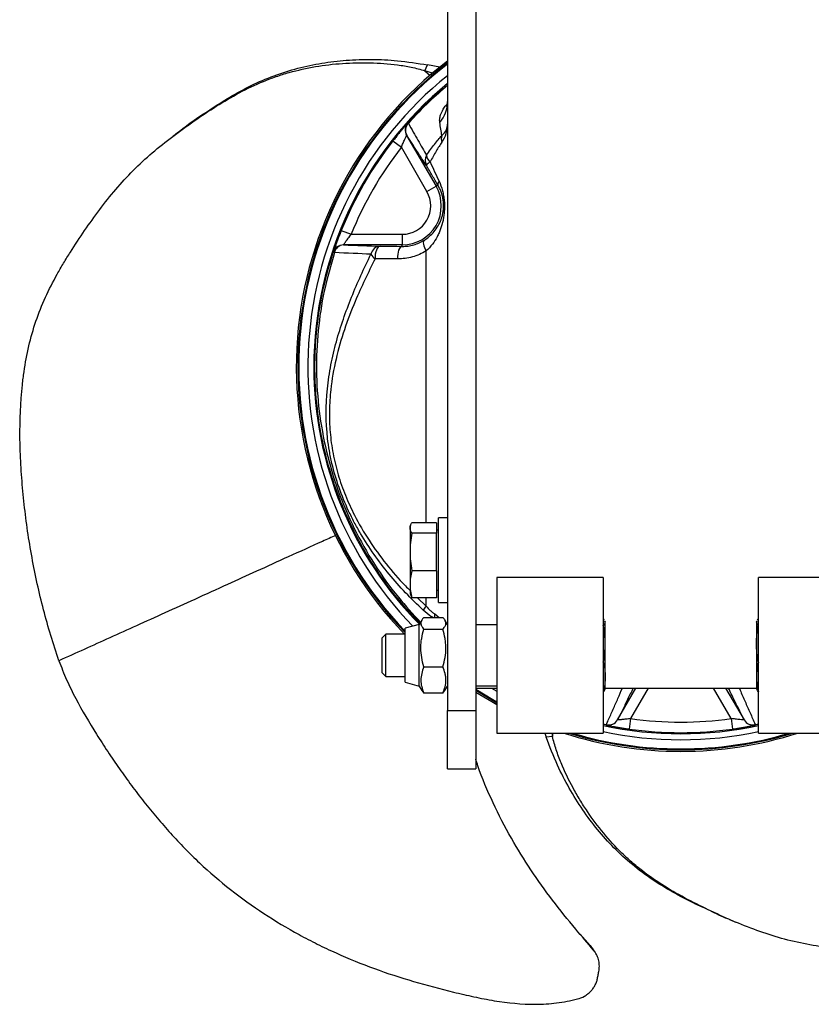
# Model space of a CAD drawing. Header units: millimetres. Extents: x 1250 to 1630, y 1234 to 1795.
# Tile 1 of 3: x 1250 to 1474, y 1234 to 1512. Entities that reach past the tile are written whole.
import ezdxf

# ---------------------------------------------------------------- set-up
doc = ezdxf.new("R2010")
doc.units = ezdxf.units.MM

msp = doc.modelspace()

# ---------------------------------------------------------------- linework, layer by layer
at = {"color": 7, "linetype": 'Continuous', "lineweight": 25}
for p, q in [((1371.1, 1597.68), (1371.1, 1317.01)), ((1379.1, 1597.68), (1379.1, 1317.01)), ((1364.7, 1497.95), (1365.47, 1499.6)), ((1368.89, 1498.96), (1365.47, 1499.6)), ((1366.84, 1497.24), (1364.7, 1497.95)), ((1359.55, 1479.68), (1359.54, 1479.67)), ((1359.54, 1479.67), (1367.87, 1465.26)), ((1355.68, 1478.13), (1358.04, 1476.28)), ((1365.27, 1463.76), (1358.04, 1476.28)), ((1365.27, 1463.76), (1367.87, 1465.26)), ((1368.4, 1465.57), (1367.87, 1465.26)), ((1341.06, 1452.8), (1343.84, 1451.68)), ((1343.84, 1451.68), (1358.3, 1451.68)), ((1358.3, 1451.68), (1358.3, 1448.68)), ((1341.65, 1448.68), (1341.65, 1448.67)), ((1358.3, 1448.68), (1341.65, 1448.68)), ((1358.3, 1448.27), (1358.3, 1448.68)), ((1368, 1370.13), (1361.04, 1370.13)), ((1368, 1370.13), (1368, 1367.18)), ((1371.1, 1371.51), (1368.6, 1371.51)), ((1368.6, 1356.15), (1368.6, 1371.51)), ((1360.65, 1369.41), (1360.5, 1369.01)), ((1360.5, 1369.01), (1360.5, 1368.66)), ((1360.5, 1368.66), (1360.5, 1361.87)), ((1368.6, 1367.82), (1368, 1368.17)), ((1368, 1367.18), (1361.04, 1367.18)), ((1368, 1356.55), (1368, 1367.18)), ((1360.5, 1361.87), (1360.5, 1352.72)), ((1368, 1356.55), (1361.04, 1356.55)), ((1368, 1356.55), (1368, 1348.88)), ((1368.6, 1347.51), (1368.6, 1356.15)), ((1415.1, 1354.62), (1385.1, 1354.62)), ((1385.1, 1354.62), (1385.1, 1310.62)), ((1415.1, 1354.62), (1415.1, 1310.62)), ((1489.1, 1354.62), (1459.1, 1354.62)), ((1459.1, 1328.8), (1459.1, 1354.62)), ((1360.5, 1352.72), (1360.5, 1350.01)), ((1368, 1350.84), (1368.6, 1351.19)), ((1360.5, 1350.01), (1360.65, 1349.6)), ((1360.76, 1349.64), (1361.04, 1348.88)), ((1368, 1348.88), (1361.04, 1348.88)), ((1368.6, 1347.51), (1371.1, 1347.51)), ((1363.84, 1342.59), (1363.1, 1341.32)), ((1364.41, 1343.33), (1369.79, 1343.33)), ((1371.1, 1341.32), (1370.38, 1342.58)), ((1415.1, 1342.93), (1415.17, 1342.93)), ((1415.55, 1342.27), (1415.7, 1341.98)), ((1415.7, 1342.12), (1415.64, 1342.3)), ((1458.57, 1342.29), (1458.5, 1342.12)), ((1458.5, 1341.98), (1458.63, 1342.27)), ((1459.1, 1342.93), (1459.04, 1342.93)), ((1363.1, 1341.32), (1359.1, 1340.25)), ((1359.1, 1334.27), (1359.1, 1340.25)), ((1363.1, 1334.51), (1363.1, 1341.32)), ((1364.41, 1340.04), (1369.79, 1340.04)), ((1385.1, 1341.22), (1379.1, 1341.22)), ((1415.1, 1341.02), (1415.17, 1341.02)), ((1415.7, 1341.98), (1415.7, 1342.12)), ((1415.7, 1335.87), (1415.7, 1341.98)), ((1458.5, 1342.12), (1458.5, 1341.98)), ((1458.5, 1341.98), (1458.5, 1335.87)), ((1459.1, 1341.02), (1459.04, 1341.02)), ((1353.68, 1338.62), (1352.6, 1337.55)), ((1352.6, 1331.77), (1352.6, 1337.55)), ((1359.1, 1338.62), (1353.68, 1338.62)), ((1353.68, 1331.58), (1353.68, 1338.62)), ((1359.1, 1324.99), (1359.1, 1334.27)), ((1363.1, 1323.92), (1363.1, 1334.51)), ((1415.7, 1326.51), (1415.7, 1335.87)), ((1458.5, 1335.87), (1458.5, 1326.51)), ((1352.6, 1327.69), (1352.6, 1331.77)), ((1353.68, 1326.62), (1353.68, 1331.58)), ((1364.41, 1329.33), (1369.79, 1329.33)), ((1415.1, 1330.72), (1415.17, 1330.72)), ((1459.1, 1330.72), (1459.04, 1330.72)), ((1459.1, 1310.62), (1459.1, 1328.8)), ((1352.6, 1327.69), (1353.68, 1326.62)), ((1353.68, 1326.62), (1359.1, 1326.62)), ((1415.7, 1323.12), (1415.7, 1326.51)), ((1458.5, 1326.51), (1458.5, 1323.12)), ((1359.1, 1324.99), (1363.1, 1323.92)), ((1363.1, 1323.92), (1363.83, 1322.66)), ((1370.37, 1322.65), (1371.1, 1323.92)), ((1379.1, 1324.02), (1385.1, 1324.02)), ((1379.1, 1323.36), (1385.1, 1323.36)), ((1383.5, 1323.36), (1385.1, 1322.44)), ((1415.64, 1322.95), (1415.7, 1323.12)), ((1415.7, 1323.36), (1458.5, 1323.36)), ((1419.21, 1314.34), (1424.42, 1323.36)), ((1449.79, 1323.36), (1455, 1314.34)), ((1458.5, 1323.12), (1458.57, 1322.94)), ((1363.83, 1322.66), (1364.41, 1321.91)), ((1369.79, 1321.91), (1364.41, 1321.91)), ((1369.79, 1321.91), (1370.35, 1322.66)), ((1415.1, 1322.31), (1415.17, 1322.31)), ((1459.1, 1322.31), (1459.04, 1322.31)), ((1371.1, 1317.01), (1379.1, 1317.01)), ((1371.1, 1300.48), (1371.1, 1317.01)), ((1379.1, 1317.01), (1379.1, 1300.48)), ((1419.2, 1314.35), (1419.21, 1314.34)), ((1422.9, 1314.74), (1422.48, 1311.77)), ((1451.3, 1314.74), (1451.73, 1311.77)), ((1455, 1314.34), (1455.01, 1314.35)), ((1415.99, 1312.91), (1415.1, 1313.13)), ((1415.99, 1312.91), (1416, 1312.91)), ((1458.21, 1312.91), (1458.22, 1312.91)), ((1459.1, 1313.13), (1458.22, 1312.91)), ((1385.1, 1310.62), (1415.1, 1310.62)), ((1398.6, 1310.62), (1398.99, 1309.51)), ((1400.8, 1309.67), (1398.99, 1309.51)), ((1400.61, 1310.62), (1400.8, 1309.67)), ((1459.1, 1310.62), (1489.1, 1310.62)), ((1371.1, 1300.48), (1379.1, 1300.48)), ((1411.48, 1250.54), (1408.63, 1253.72)), ((1411.48, 1250.54), (1412.01, 1249.73))]:
    msp.add_line(p, q, dxfattribs=at)
at = {"color": 1, "linetype": 'Continuous', "lineweight": 25}
for p, q in [((1364.7, 1497.95), (1366.21, 1496.64)), ((1362.63, 1348.88), (1365.03, 1346.53)), ((1365.03, 1346.53), (1365.03, 1348.88)), ((1367.5, 1344.34), (1368.78, 1343.33)), ((1427.88, 1323.36), (1422.9, 1314.74)), ((1451.3, 1314.74), (1446.33, 1323.36)), ((1415.1, 1313.23), (1416, 1313)), ((1458.2, 1313), (1459.1, 1313.23)), ((1400.8, 1309.67), (1400.99, 1310.62))]:
    msp.add_line(p, q, dxfattribs=at)
at = {"color": 7, "linetype": 'Continuous', "lineweight": 25, "flags": 128}
for points in [[(1352.06, 1448.33), (1351.75, 1448.25), (1351.46, 1448.03), (1351.19, 1447.68), (1350.97, 1447.23), (1350.79, 1446.69), (1350.68, 1446.08), (1350.63, 1445.44), (1350.64, 1444.79)], [(1358.3, 1448.27), (1358.01, 1448.19), (1357.74, 1447.97), (1357.49, 1447.63), (1357.28, 1447.17), (1357.12, 1446.62), (1357.01, 1446.02), (1356.97, 1445.37), (1356.98, 1444.72)], [(1364.58, 1450.06), (1364.41, 1449.88), (1364.3, 1449.61), (1364.26, 1449.28), (1364.29, 1448.88), (1364.39, 1448.44), (1364.55, 1447.96), (1364.77, 1447.47), (1365.03, 1446.98)], [(1379.1, 1323.03), (1383.96, 1320.12), (1385.1, 1319.48)], [(1379.1, 1322.73), (1383.83, 1319.9), (1385.1, 1319.19)], [(1379.1, 1322.21), (1383.62, 1319.52), (1385.1, 1318.69)]]:
    msp.add_lwpolyline(points, dxfattribs=at)
at = {"color": 7, "linetype": 'Continuous', "lineweight": 25}
for centre, radius, start, end in [((1437.1, 1414.23), 108.77, 127.3559, 224.0367), ((1437.1, 1414.23), 108.34, 127.533, 223.9467), ((1437.1, 1414.23), 108.08, 127.636, 223.8076), ((1437.1, 1414.23), 105.5, 128.7257, 224.0785), ((1437.1, 1414.23), 103.81, 129.4774, 180), ((1362, 1489.26), 9.11, 319.3967, 359.7931), ((1362.14, 1481.17), 3, 138.2385, 210.0092), ((1362.15, 1481.18), 3, 138.2321, 210.0092), ((1362.08, 1481.05), 2.88, 135.5766, 208.5336), ((1360.81, 1483.98), 1.21, 221.5334, 229.0538), ((1371.82, 1478.66), 2.5, 158.0907, 201.9093), ((1437.1, 1414.23), 103.5, 141.8772, 158.1228), ((1437.1, 1414.23), 100.5, 141.8772, 158.1228), ((1367.66, 1472.59), 2.9, 149.9101, 209.356), ((1367.87, 1474.33), 2.73, 185.84, 232.3865), ((1367.28, 1469.93), 2.48, 115.7518, 149.938), ((1358.3, 1459.73), 11.05, 270, 30), ((1369.5, 1465.86), 1.14, 133.5967, 194.8881), ((1358.3, 1459.73), 8.05, 270, 30), ((1341.65, 1445.68), 3, 89.9908, 161.7615), ((1341.65, 1445.67), 3, 89.9908, 161.7652), ((1341.81, 1445.95), 2.73, 93.3638, 168.3914), ((1352.2, 1445.53), 2.8, 92.7575, 169.537), ((1341.85, 1454.89), 8.82, 249.7438, 252.0435), ((1352.62, 1447.91), 3.69, 210.5059, 237.6708), ((1437.1, 1414.23), 103.81, 180, 224.5639), ((1370.36, 1342.1), 6.93, 140.3003, 152.0262), ((1416.6, 1315.84), 3, 258.2309, 330.0092), ((1416.68, 1315.85), 2.93, 256.5638, 329.0916), ((1437.1, 1414.23), 100.5, 261.8772, 278.1228), ((1457.52, 1315.85), 2.93, 210.9084, 283.4362), ((1457.61, 1315.84), 3, 209.9908, 281.7691), ((1437.1, 1414.23), 103.81, 257.7648, 282.2352), ((1416.9, 1312.8), 0.917, 167.5981, 173.464), ((1416.61, 1315.84), 3, 258.2385, 330.0092), ((1437.1, 1414.23), 103.5, 261.8772, 278.1228), ((1457.59, 1315.84), 3, 209.9908, 281.7615), ((1457.31, 1312.8), 0.917, 6.536, 12.4019), ((1437.1, 1414.23), 108.77, 252.2761, 287.7239), ((1437.1, 1414.23), 108.34, 253.0161, 286.9839), ((1437.1, 1414.23), 108.08, 253.4603, 286.5397), ((1437.1, 1414.23), 105.5, 257.9637, 282.0363)]:
    msp.add_arc(centre, radius, start, end, dxfattribs=at)
at = {"color": 1, "linetype": 'Continuous', "lineweight": 25}
msp.add_arc((1370.91, 1343.65), 3.48, 168.495, 185.2672, dxfattribs=at)
at = {"color": 7, "linetype": 'Continuous', "lineweight": 25}
for points, knots in [([(1294.85, 1480.48), (1294.96, 1480.58), (1297.78, 1482.91), (1302.73, 1486.2), (1309.52, 1490.57), (1315.57, 1493.86), (1321.97, 1496.62), (1328.67, 1498.73), (1335.51, 1500.17), (1342.52, 1501.01), (1349.68, 1501.24), (1357.38, 1500.89), (1362.63, 1500.06), (1365.47, 1499.6)], [0, 0, 0, 0, 0.006037, 0.148787, 0.239869, 0.330912, 0.424264, 0.517607, 0.60893, 0.700264, 0.794482, 0.888705, 1, 1, 1, 1]), ([(1261.19, 1331.09), (1259.55, 1335.82), (1258.1, 1340.64), (1255.56, 1350.38), (1254.47, 1355.31), (1253.1, 1362.76), (1252.69, 1365.26), (1251.96, 1370.27), (1251.64, 1372.78), (1251.08, 1377.8), (1250.85, 1380.31), (1250.48, 1385.33), (1250.33, 1387.84), (1250.07, 1395.36), (1250.12, 1400.36), (1250.58, 1406.6), (1250.7, 1407.84), (1250.97, 1410.33), (1251.13, 1411.58), (1251.67, 1415.28), (1252.12, 1417.71), (1253.24, 1422.48), (1253.9, 1424.83), (1255.45, 1429.42), (1256.35, 1431.67), (1258.36, 1436.07), (1259.47, 1438.23), (1261.25, 1441.43), (1261.87, 1442.49), (1263.12, 1444.58), (1263.77, 1445.61), (1265.72, 1448.69), (1267.07, 1450.72), (1269.82, 1454.73), (1271.24, 1456.72), (1275.63, 1462.55), (1278.76, 1466.29), (1285.64, 1473.2), (1289.4, 1476.37), (1294.37, 1480.12), (1295.37, 1480.86), (1297.39, 1482.32), (1298.41, 1483.04), (1301.49, 1485.17), (1303.57, 1486.56), (1307.8, 1489.23), (1309.96, 1490.51), (1314.4, 1492.88), (1316.68, 1493.97), (1319.63, 1495.18), (1320.22, 1495.42), (1321.42, 1495.87), (1322.03, 1496.08), (1323.85, 1496.71), (1325.07, 1497.09), (1328.76, 1498.12), (1331.24, 1498.67), (1336.28, 1499.53), (1338.83, 1499.83), (1342.69, 1500.1), (1343.99, 1500.16), (1346.59, 1500.22), (1347.9, 1500.22), (1351.81, 1500.13), (1354.4, 1499.94), (1358.28, 1499.42), (1359.57, 1499.21), (1362.14, 1498.67), (1363.42, 1498.35), (1364.7, 1497.95)], [0, 0, 0, 0, 0.0625, 0.0625, 0.125, 0.125, 0.15625, 0.15625, 0.1875, 0.1875, 0.21875, 0.21875, 0.25, 0.25, 0.3125, 0.3125, 0.328125, 0.328125, 0.34375, 0.34375, 0.375, 0.375, 0.40625, 0.40625, 0.4375, 0.4375, 0.46875, 0.46875, 0.484375, 0.484375, 0.5, 0.5, 0.53125, 0.53125, 0.5625, 0.5625, 0.625, 0.625, 0.6875, 0.6875, 0.703125, 0.703125, 0.71875, 0.71875, 0.75, 0.75, 0.78125, 0.78125, 0.8125, 0.8125, 0.820313, 0.820313, 0.828125, 0.828125, 0.84375, 0.84375, 0.875, 0.875, 0.90625, 0.90625, 0.921875, 0.921875, 0.9375, 0.9375, 0.96875, 0.96875, 0.984375, 0.984375, 1, 1, 1, 1]), ([(1359.91, 1483.18), (1361.81, 1485.23), (1365.33, 1489.02), (1369.28, 1492.36), (1371.1, 1493.9)], [0, 0, 0, 0, 0.539324, 1, 1, 1, 1]), ([(1371.05, 1489.09), (1371.05, 1488.88), (1371.04, 1488.41), (1370.93, 1487.98), (1370.91, 1487.89), (1370.88, 1487.84), (1370.91, 1487.9), (1370.91, 1487.9)], [0, 0, 0, 0, 0.225964, 0.500222, 0.753614, 0.996037, 1, 1, 1, 1]), ([(1359.9, 1483.17), (1359.9, 1483.17), (1359.89, 1483.16), (1359.86, 1483.12), (1359.83, 1483.09), (1359.73, 1482.98), (1359.64, 1482.87), (1359.46, 1482.67), (1359.4, 1482.6), (1359.25, 1482.43), (1359.17, 1482.34), (1358.93, 1482.06), (1358.74, 1481.85), (1358.44, 1481.49), (1358.33, 1481.37), (1358.12, 1481.12), (1358.01, 1480.98), (1357.67, 1480.58), (1357.43, 1480.3), (1356.94, 1479.7), (1356.69, 1479.39), (1356.19, 1478.77), (1355.94, 1478.45), (1355.68, 1478.13)], [0, 0, 0, 0, 0.0625, 0.0625, 0.125, 0.125, 0.25, 0.25, 0.3125, 0.3125, 0.375, 0.375, 0.5, 0.5, 0.5625, 0.5625, 0.625, 0.625, 0.75, 0.75, 0.875, 0.875, 1, 1, 1, 1]), ([(1360.02, 1483.07), (1360.98, 1481.4), (1361.89, 1479.79), (1363.6, 1476.76), (1364.41, 1475.34), (1365.15, 1474.05)], [0, 0, 0, 0, 0.5, 0.5, 1, 1, 1, 1]), ([(1369.51, 1479.59), (1370.06, 1480.1), (1370.45, 1480.62), (1370.84, 1481.43), (1370.94, 1481.7), (1371.04, 1482.11), (1371.06, 1482.25), (1371.09, 1482.46), (1371.09, 1482.53), (1371.1, 1482.67), (1371.1, 1482.74), (1371.1, 1482.8)], [0, 0, 0, 0, 0.5, 0.5, 0.75, 0.75, 0.875, 0.875, 0.9375, 0.9375, 1, 1, 1, 1]), ([(1369.51, 1477.73), (1370.06, 1478.53), (1370.45, 1479.36), (1370.84, 1480.63), (1370.94, 1481.06), (1371.04, 1481.72), (1371.06, 1481.93), (1371.09, 1482.26), (1371.09, 1482.37), (1371.1, 1482.59), (1371.1, 1482.7), (1371.1, 1482.8)], [0, 0, 0, 0, 0.5, 0.5, 0.75, 0.75, 0.875, 0.875, 0.9375, 0.9375, 1, 1, 1, 1]), ([(1294.85, 1480.5), (1294.59, 1480.3), (1294.07, 1479.9), (1293.55, 1479.51), (1293.29, 1479.31)], [0, 0, 0, 0, 0.499984, 1, 1, 1, 1]), ([(1358.04, 1476.28), (1358.2, 1476.69), (1358.36, 1477.09), (1358.69, 1477.86), (1358.86, 1478.23), (1359.08, 1478.72), (1359.15, 1478.86), (1359.28, 1479.13), (1359.34, 1479.25), (1359.43, 1479.45), (1359.47, 1479.53), (1359.53, 1479.64), (1359.54, 1479.67), (1359.54, 1479.67)], [0, 0, 0, 0, 0.25, 0.25, 0.5, 0.5, 0.625, 0.625, 0.75, 0.75, 0.875, 0.875, 1, 1, 1, 1]), ([(1365.13, 1471.17), (1364.33, 1472.37), (1363.45, 1473.7), (1361.58, 1476.55), (1360.59, 1478.08), (1359.55, 1479.68)], [0, 0, 0, 0, 0.5, 0.5, 1, 1, 1, 1]), ([(1365.15, 1474.05), (1365.9, 1475.14), (1366.66, 1476.19), (1367.77, 1477.59), (1368.13, 1478.03), (1368.83, 1478.86), (1369.18, 1479.24), (1369.51, 1479.59)], [0, 0, 0, 0, 0.5, 0.5, 0.75, 0.75, 1, 1, 1, 1]), ([(1369.51, 1477.73), (1369.25, 1477.36), (1368.98, 1476.95), (1368.44, 1476.1), (1368.16, 1475.65), (1367.32, 1474.24), (1366.75, 1473.22), (1366.2, 1472.16)], [0, 0, 0, 0, 0.25, 0.25, 0.5, 0.5, 1, 1, 1, 1]), ([(1368.4, 1465.57), (1367.87, 1466.46), (1367.34, 1467.38), (1366.24, 1469.25), (1365.69, 1470.2), (1365.13, 1471.17)], [0, 0, 0, 0, 0.5, 0.5, 1, 1, 1, 1]), ([(1366.2, 1472.16), (1366.62, 1471.23), (1367.04, 1470.3), (1367.88, 1468.47), (1368.3, 1467.57), (1368.71, 1466.68)], [0, 0, 0, 0, 0.5, 0.5, 1, 1, 1, 1]), ([(1364.58, 1450.06), (1365.23, 1450.47), (1365.8, 1450.92), (1366.82, 1451.87), (1367.26, 1452.37), (1368.04, 1453.4), (1368.38, 1453.93), (1368.97, 1455.06), (1369.22, 1455.64), (1369.53, 1456.58), (1369.62, 1456.9), (1369.78, 1457.58), (1369.85, 1457.94), (1369.95, 1458.7), (1369.98, 1459.1), (1370, 1459.96), (1369.99, 1460.41), (1369.92, 1461.09), (1369.89, 1461.31), (1369.82, 1461.75), (1369.78, 1461.96), (1369.64, 1462.59), (1369.53, 1463), (1369.27, 1463.78), (1369.12, 1464.15), (1368.78, 1464.87), (1368.6, 1465.22), (1368.4, 1465.57)], [0, 0, 0, 0, 0.125, 0.125, 0.25, 0.25, 0.375, 0.375, 0.5, 0.5, 0.5625, 0.5625, 0.625, 0.625, 0.6875, 0.6875, 0.75, 0.75, 0.78125, 0.78125, 0.8125, 0.8125, 0.875, 0.875, 0.9375, 0.9375, 1, 1, 1, 1]), ([(1368.71, 1466.68), (1369.11, 1465.83), (1369.43, 1464.94), (1369.8, 1463.55), (1369.9, 1463.08), (1370.07, 1462.12), (1370.14, 1461.63), (1370.22, 1460.64), (1370.25, 1460.15), (1370.25, 1459.42), (1370.25, 1459.18), (1370.23, 1458.71), (1370.22, 1458.47), (1370.17, 1457.78), (1370.12, 1457.33), (1370, 1456.45), (1369.92, 1456.03), (1369.66, 1454.78), (1369.43, 1453.99), (1369.01, 1452.83), (1368.86, 1452.44), (1368.53, 1451.7), (1368.35, 1451.33), (1367.78, 1450.25), (1367.34, 1449.55), (1366.3, 1448.2), (1365.72, 1447.57), (1365.03, 1446.98)], [0, 0, 0, 0, 0.125, 0.125, 0.1875, 0.1875, 0.25, 0.25, 0.3125, 0.3125, 0.34375, 0.34375, 0.375, 0.375, 0.4375, 0.4375, 0.5, 0.5, 0.625, 0.625, 0.6875, 0.6875, 0.75, 0.75, 0.875, 0.875, 1, 1, 1, 1]), ([(1341.06, 1452.8), (1340.9, 1452.42), (1340.76, 1452.04), (1340.46, 1451.29), (1340.32, 1450.91), (1340.05, 1450.2), (1339.92, 1449.85), (1339.74, 1449.35), (1339.68, 1449.18), (1339.57, 1448.87), (1339.52, 1448.72), (1339.42, 1448.43), (1339.37, 1448.29), (1339.28, 1448.02), (1339.23, 1447.89), (1339.11, 1447.54), (1339.04, 1447.33), (1338.93, 1446.99), (1338.88, 1446.86), (1338.82, 1446.68), (1338.8, 1446.63), (1338.8, 1446.62)], [0, 0, 0, 0, 0.125, 0.125, 0.25, 0.25, 0.375, 0.375, 0.4375, 0.4375, 0.5, 0.5, 0.5625, 0.5625, 0.625, 0.625, 0.75, 0.75, 0.875, 0.875, 1, 1, 1, 1]), ([(1341.65, 1448.68), (1341.65, 1448.68), (1341.67, 1448.71), (1341.74, 1448.81), (1341.79, 1448.89), (1341.97, 1449.16), (1342.15, 1449.41), (1342.45, 1449.85), (1342.56, 1450), (1342.8, 1450.32), (1342.92, 1450.49), (1343.17, 1450.82), (1343.3, 1450.99), (1343.57, 1451.34), (1343.7, 1451.51), (1343.84, 1451.68)], [0, 0, 0, 0, 0.125, 0.125, 0.25, 0.25, 0.5, 0.5, 0.625, 0.625, 0.75, 0.75, 0.875, 0.875, 1, 1, 1, 1]), ([(1358.3, 1448.27), (1358.85, 1448.26), (1359.4, 1448.3), (1360.5, 1448.44), (1361.04, 1448.56), (1362.62, 1449.01), (1363.63, 1449.46), (1364.58, 1450.06)], [0, 0, 0, 0, 0.25, 0.25, 0.5, 0.5, 1, 1, 1, 1]), ([(1363.31, 1341.67), (1361.13, 1344.01), (1356.99, 1348.44), (1351.67, 1355.62), (1347.04, 1362.98), (1343.03, 1370.79), (1339.69, 1378.91), (1337.07, 1387.2), (1335.15, 1395.68), (1333.95, 1404.38), (1333.49, 1413.07), (1333.75, 1421.6), (1334.7, 1430), (1336.31, 1438.38), (1337.97, 1443.87), (1338.8, 1446.61)], [0, 0, 0, 0, 0.084484, 0.160395, 0.236306, 0.314421, 0.392537, 0.468448, 0.544359, 0.622475, 0.700591, 0.774431, 0.848272, 0.924136, 1, 1, 1, 1]), ([(1364.25, 1345.35), (1360.79, 1348.58), (1357.56, 1351.98), (1353.1, 1357.39), (1351.68, 1359.25), (1348.97, 1363.08), (1347.69, 1365.05), (1345.88, 1368.11), (1345.3, 1369.15), (1344.18, 1371.26), (1343.64, 1372.34), (1342.11, 1375.59), (1341.2, 1377.8), (1339.62, 1382.29), (1338.95, 1384.58), (1338.27, 1387.49), (1338.15, 1388.07), (1337.91, 1389.25), (1337.8, 1389.84), (1337.49, 1391.61), (1337.32, 1392.79), (1336.65, 1398.67), (1336.66, 1403.32), (1337.35, 1410.26), (1337.69, 1412.52), (1338.55, 1416.97), (1339.07, 1419.16), (1340.85, 1425.62), (1342.31, 1429.81), (1345.64, 1438.04), (1347.48, 1442.06), (1349.44, 1446.03)], [0, 0, 0, 0, 0.125, 0.125, 0.1875, 0.1875, 0.25, 0.25, 0.28125, 0.28125, 0.3125, 0.3125, 0.375, 0.375, 0.4375, 0.4375, 0.453125, 0.453125, 0.46875, 0.46875, 0.5, 0.5, 0.625, 0.625, 0.6875, 0.6875, 0.75, 0.75, 0.875, 0.875, 1, 1, 1, 1]), ([(1365.03, 1446.98), (1363.82, 1446.22), (1362.53, 1445.66), (1360.5, 1445.09), (1359.81, 1444.95), (1358.4, 1444.76), (1357.7, 1444.72), (1356.98, 1444.72)], [0, 0, 0, 0, 0.5, 0.5, 0.75, 0.75, 1, 1, 1, 1]), ([(1360.5, 1368.66), (1360.5, 1368.9), (1360.55, 1369.15), (1360.74, 1369.64), (1360.87, 1369.88), (1361.04, 1370.13)], [0, 0, 0, 0, 0.5, 0.5, 1, 1, 1, 1]), ([(1361.04, 1367.18), (1360.87, 1367.43), (1360.74, 1367.67), (1360.55, 1368.16), (1360.5, 1368.41), (1360.5, 1368.66)], [0, 0, 0, 0, 0.5, 0.5, 1, 1, 1, 1]), ([(1361.04, 1367.18), (1360.87, 1366.29), (1360.74, 1365.41), (1360.55, 1363.64), (1360.5, 1362.75), (1360.5, 1361.87)], [0, 0, 0, 0, 0.5, 0.5, 1, 1, 1, 1]), ([(1360.5, 1361.87), (1360.5, 1360.98), (1360.55, 1360.1), (1360.74, 1358.32), (1360.87, 1357.44), (1361.04, 1356.55)], [0, 0, 0, 0, 0.5, 0.5, 1, 1, 1, 1]), ([(1361.04, 1356.55), (1360.87, 1355.92), (1360.74, 1355.28), (1360.55, 1354), (1360.5, 1353.36), (1360.5, 1352.72)], [0, 0, 0, 0, 0.5, 0.5, 1, 1, 1, 1]), ([(1360.5, 1352.72), (1360.5, 1352.08), (1360.55, 1351.44), (1360.74, 1350.16), (1360.87, 1349.52), (1361.04, 1348.88)], [0, 0, 0, 0, 0.5, 0.5, 1, 1, 1, 1]), ([(1365.03, 1346.53), (1365.41, 1346.08), (1365.8, 1345.67), (1366.42, 1345.11), (1366.64, 1344.93), (1367.07, 1344.61), (1367.28, 1344.47), (1367.5, 1344.34)], [0, 0, 0, 0, 0.5, 0.5, 0.75, 0.75, 1, 1, 1, 1]), ([(1364.41, 1343.33), (1364.16, 1343.06), (1363.94, 1342.79), (1363.65, 1342.24), (1363.57, 1341.97), (1363.57, 1341.55), (1363.59, 1341.4), (1363.66, 1341.13), (1363.72, 1340.99), (1363.94, 1340.58), (1364.16, 1340.3), (1364.41, 1340.04)], [0, 0, 0, 0, 0.25, 0.25, 0.5, 0.5, 0.625, 0.625, 0.75, 0.75, 1, 1, 1, 1]), ([(1369.79, 1340.04), (1370.05, 1340.3), (1370.27, 1340.57), (1370.56, 1341.12), (1370.64, 1341.4), (1370.64, 1341.82), (1370.62, 1341.96), (1370.55, 1342.24), (1370.49, 1342.38), (1370.27, 1342.79), (1370.05, 1343.06), (1369.79, 1343.33)], [0, 0, 0, 0, 0.25, 0.25, 0.5, 0.5, 0.625, 0.625, 0.75, 0.75, 1, 1, 1, 1]), ([(1415.17, 1342.93), (1415.18, 1342.92), (1415.3, 1342.8), (1415.34, 1342.68), (1415.38, 1342.57)], [0, 0, 0, 0, 0.080092, 1, 1, 1, 1]), ([(1458.77, 1342.59), (1458.78, 1342.62), (1458.82, 1342.74), (1458.95, 1342.85), (1459.04, 1342.93)], [0, 0, 0, 0, 0.30999, 1, 1, 1, 1]), ([(1364.41, 1329.33), (1364.16, 1330.2), (1363.94, 1331.09), (1363.65, 1332.88), (1363.57, 1333.78), (1363.57, 1335.13), (1363.59, 1335.59), (1363.66, 1336.5), (1363.72, 1336.95), (1363.95, 1338.29), (1364.16, 1339.17), (1364.41, 1340.04)], [0, 0, 0, 0, 0.25, 0.25, 0.5, 0.5, 0.625, 0.625, 0.75, 0.75, 1, 1, 1, 1]), ([(1369.79, 1329.33), (1370.05, 1330.2), (1370.27, 1331.09), (1370.56, 1332.88), (1370.64, 1333.78), (1370.64, 1335.13), (1370.62, 1335.59), (1370.54, 1336.5), (1370.49, 1336.95), (1370.26, 1338.29), (1370.05, 1339.17), (1369.79, 1340.04)], [0, 0, 0, 0, 0.25, 0.25, 0.5, 0.5, 0.625, 0.625, 0.75, 0.75, 1, 1, 1, 1]), ([(1415.17, 1341.02), (1415.33, 1341.18), (1415.47, 1341.34), (1415.66, 1341.66), (1415.7, 1341.82), (1415.7, 1341.98)], [0, 0, 0, 0, 0.5, 0.5, 1, 1, 1, 1]), ([(1415.7, 1335.87), (1415.7, 1336.73), (1415.66, 1337.59), (1415.47, 1339.31), (1415.34, 1340.17), (1415.17, 1341.02)], [0, 0, 0, 0, 0.5, 0.5, 1, 1, 1, 1]), ([(1458.5, 1341.98), (1458.5, 1341.82), (1458.55, 1341.66), (1458.74, 1341.34), (1458.87, 1341.18), (1459.04, 1341.02)], [0, 0, 0, 0, 0.5, 0.5, 1, 1, 1, 1]), ([(1458.5, 1335.87), (1458.5, 1336.73), (1458.55, 1337.59), (1458.74, 1339.31), (1458.87, 1340.17), (1459.04, 1341.02)], [0, 0, 0, 0, 0.5, 0.5, 1, 1, 1, 1]), ([(1415.17, 1330.72), (1415.34, 1331.58), (1415.47, 1332.43), (1415.66, 1334.15), (1415.7, 1335.01), (1415.7, 1335.87)], [0, 0, 0, 0, 0.5, 0.5, 1, 1, 1, 1]), ([(1459.04, 1330.72), (1458.87, 1331.58), (1458.74, 1332.43), (1458.55, 1334.15), (1458.5, 1335.01), (1458.5, 1335.87)], [0, 0, 0, 0, 0.5, 0.5, 1, 1, 1, 1]), ([(1261.19, 1331.09), (1261.84, 1329.27), (1262.56, 1327.48), (1264.15, 1323.92), (1265.01, 1322.17), (1267.73, 1316.97), (1269.73, 1313.61), (1272.85, 1308.65), (1273.91, 1307.01), (1276.06, 1303.76), (1277.16, 1302.15), (1279.39, 1298.96), (1280.53, 1297.38), (1282.85, 1294.26), (1284.03, 1292.71), (1286.44, 1289.67), (1287.67, 1288.16), (1290.18, 1285.19), (1291.46, 1283.73), (1294.07, 1280.84), (1295.4, 1279.42), (1298.13, 1276.63), (1299.52, 1275.26), (1303.78, 1271.26), (1306.71, 1268.72), (1312.79, 1263.96), (1315.92, 1261.72), (1322.38, 1257.49), (1325.7, 1255.5), (1330.8, 1252.71), (1332.53, 1251.81), (1336.02, 1250.07), (1337.79, 1249.23), (1343.14, 1246.82), (1346.75, 1245.35), (1354.07, 1242.69), (1357.78, 1241.49), (1365.26, 1239.3), (1369.03, 1238.3), (1374.73, 1236.91), (1376.63, 1236.47), (1380.47, 1235.64), (1382.4, 1235.26), (1388.19, 1234.31), (1392.08, 1233.92), (1397.01, 1233.95), (1397.99, 1233.98), (1399.98, 1234.1), (1400.97, 1234.19), (1403.94, 1234.55), (1405.9, 1234.92), (1407.85, 1235.42)], [0, 0, 0, 0, 0.03125, 0.03125, 0.0625, 0.0625, 0.125, 0.125, 0.15625, 0.15625, 0.1875, 0.1875, 0.21875, 0.21875, 0.25, 0.25, 0.28125, 0.28125, 0.3125, 0.3125, 0.34375, 0.34375, 0.375, 0.375, 0.4375, 0.4375, 0.5, 0.5, 0.5625, 0.5625, 0.59375, 0.59375, 0.625, 0.625, 0.6875, 0.6875, 0.75, 0.75, 0.8125, 0.8125, 0.84375, 0.84375, 0.875, 0.875, 0.9375, 0.9375, 0.953125, 0.953125, 0.96875, 0.96875, 1, 1, 1, 1]), ([(1364.41, 1329.33), (1364.16, 1328.72), (1363.94, 1328.11), (1363.65, 1326.88), (1363.57, 1326.26), (1363.57, 1325.31), (1363.59, 1324.99), (1363.66, 1324.37), (1363.72, 1324.06), (1363.94, 1323.13), (1364.16, 1322.52), (1364.41, 1321.91)], [0, 0, 0, 0, 0.25, 0.25, 0.5, 0.5, 0.625, 0.625, 0.75, 0.75, 1, 1, 1, 1]), ([(1369.79, 1321.91), (1370.05, 1322.52), (1370.27, 1323.13), (1370.56, 1324.36), (1370.64, 1324.98), (1370.64, 1325.93), (1370.62, 1326.24), (1370.55, 1326.87), (1370.49, 1327.18), (1370.27, 1328.11), (1370.05, 1328.72), (1369.79, 1329.33)], [0, 0, 0, 0, 0.25, 0.25, 0.5, 0.5, 0.625, 0.625, 0.75, 0.75, 1, 1, 1, 1]), ([(1415.17, 1330.72), (1415.34, 1330.02), (1415.47, 1329.32), (1415.66, 1327.91), (1415.7, 1327.21), (1415.7, 1326.51)], [0, 0, 0, 0, 0.5, 0.5, 1, 1, 1, 1]), ([(1459.04, 1330.72), (1458.87, 1330.02), (1458.74, 1329.32), (1458.55, 1327.91), (1458.5, 1327.21), (1458.5, 1326.51)], [0, 0, 0, 0, 0.5, 0.5, 1, 1, 1, 1]), ([(1415.7, 1326.51), (1415.7, 1325.81), (1415.66, 1325.11), (1415.47, 1323.71), (1415.34, 1323.01), (1415.17, 1322.31)], [0, 0, 0, 0, 0.5, 0.5, 1, 1, 1, 1]), ([(1458.5, 1326.51), (1458.5, 1325.81), (1458.55, 1325.11), (1458.74, 1323.71), (1458.87, 1323.01), (1459.04, 1322.31)], [0, 0, 0, 0, 0.5, 0.5, 1, 1, 1, 1]), ([(1415.58, 1322.97), (1415.54, 1322.83), (1415.48, 1322.61), (1415.25, 1322.39), (1415.17, 1322.31)], [0, 0, 0, 0, 0.643268, 1, 1, 1, 1]), ([(1459.04, 1322.31), (1459.03, 1322.32), (1458.8, 1322.54), (1458.73, 1322.76), (1458.66, 1322.97)], [0, 0, 0, 0, 0.042968, 1, 1, 1, 1]), ([(1422.9, 1314.74), (1422.47, 1314.67), (1422.04, 1314.61), (1421.2, 1314.51), (1420.81, 1314.47), (1420.27, 1314.42), (1420.11, 1314.41), (1419.81, 1314.38), (1419.68, 1314.37), (1419.46, 1314.36), (1419.37, 1314.35), (1419.25, 1314.35), (1419.22, 1314.34), (1419.21, 1314.34)], [0, 0, 0, 0, 0.25, 0.25, 0.5, 0.5, 0.625, 0.625, 0.75, 0.75, 0.875, 0.875, 1, 1, 1, 1]), ([(1455, 1314.34), (1454.99, 1314.34), (1454.96, 1314.35), (1454.84, 1314.35), (1454.75, 1314.36), (1454.42, 1314.38), (1454.11, 1314.4), (1453.59, 1314.45), (1453.4, 1314.47), (1453, 1314.51), (1452.8, 1314.54), (1452.38, 1314.59), (1452.17, 1314.62), (1451.74, 1314.67), (1451.52, 1314.71), (1451.3, 1314.74)], [0, 0, 0, 0, 0.125, 0.125, 0.25, 0.25, 0.5, 0.5, 0.625, 0.625, 0.75, 0.75, 0.875, 0.875, 1, 1, 1, 1]), ([(1416, 1312.91), (1416.01, 1312.9), (1416.02, 1312.9), (1416.07, 1312.89), (1416.11, 1312.88), (1416.25, 1312.85), (1416.39, 1312.83), (1416.65, 1312.77), (1416.75, 1312.75), (1416.97, 1312.71), (1417.08, 1312.69), (1417.45, 1312.61), (1417.73, 1312.56), (1418.18, 1312.48), (1418.34, 1312.45), (1418.67, 1312.39), (1418.84, 1312.36), (1419.36, 1312.26), (1419.73, 1312.2), (1420.49, 1312.07), (1420.88, 1312.01), (1421.67, 1311.89), (1422.07, 1311.83), (1422.48, 1311.77)], [0, 0, 0, 0, 0.0625, 0.0625, 0.125, 0.125, 0.25, 0.25, 0.3125, 0.3125, 0.375, 0.375, 0.5, 0.5, 0.5625, 0.5625, 0.625, 0.625, 0.75, 0.75, 0.875, 0.875, 1, 1, 1, 1]), ([(1451.73, 1311.77), (1452.13, 1311.83), (1452.54, 1311.89), (1453.33, 1312.01), (1453.73, 1312.07), (1454.48, 1312.2), (1454.85, 1312.26), (1455.37, 1312.36), (1455.54, 1312.39), (1455.87, 1312.45), (1456.03, 1312.48), (1456.33, 1312.53), (1456.48, 1312.56), (1456.75, 1312.61), (1456.89, 1312.64), (1457.26, 1312.71), (1457.47, 1312.75), (1457.82, 1312.83), (1457.96, 1312.85), (1458.15, 1312.89), (1458.2, 1312.9), (1458.21, 1312.91)], [0, 0, 0, 0, 0.125, 0.125, 0.25, 0.25, 0.375, 0.375, 0.4375, 0.4375, 0.5, 0.5, 0.5625, 0.5625, 0.625, 0.625, 0.75, 0.75, 0.875, 0.875, 1, 1, 1, 1]), ([(1444.31, 1260.88), (1443.14, 1261.4), (1439.93, 1262.85), (1434.8, 1265.6), (1428.91, 1269.16), (1423.32, 1273.33), (1418.14, 1278.07), (1413.47, 1283.28), (1409.25, 1288.93), (1405.47, 1295.01), (1401.92, 1301.86), (1400.02, 1306.82), (1398.99, 1309.51)], [0, 0, 0, 0, 0.057256, 0.158132, 0.258965, 0.362355, 0.465736, 0.566878, 0.668034, 0.772383, 0.876737, 1, 1, 1, 1]), ([(1597.06, 1303.46), (1593.79, 1299.68), (1590.34, 1296), (1583.18, 1288.93), (1579.45, 1285.53), (1573.68, 1280.62), (1571.72, 1279.01), (1567.75, 1275.87), (1565.73, 1274.34), (1561.66, 1271.35), (1559.61, 1269.89), (1555.45, 1267.06), (1553.35, 1265.68), (1546.97, 1261.7), (1542.61, 1259.24), (1536.98, 1256.52), (1535.84, 1255.99), (1533.55, 1254.98), (1532.39, 1254.5), (1528.91, 1253.12), (1526.58, 1252.3), (1521.89, 1250.87), (1519.53, 1250.27), (1514.78, 1249.32), (1512.38, 1248.98), (1507.56, 1248.51), (1505.14, 1248.39), (1501.47, 1248.34), (1500.25, 1248.35), (1497.81, 1248.39), (1496.6, 1248.43), (1492.95, 1248.58), (1490.52, 1248.73), (1485.67, 1249.11), (1483.24, 1249.35), (1475.99, 1250.23), (1471.19, 1251.07), (1461.76, 1253.58), (1457.14, 1255.25), (1451.41, 1257.67), (1450.26, 1258.17), (1447.99, 1259.19), (1446.86, 1259.72), (1443.47, 1261.32), (1441.23, 1262.42), (1436.8, 1264.75), (1434.62, 1265.99), (1430.35, 1268.64), (1428.26, 1270.07), (1425.74, 1272.02), (1425.24, 1272.42), (1424.25, 1273.23), (1423.76, 1273.65), (1422.31, 1274.91), (1421.37, 1275.78), (1418.63, 1278.45), (1416.91, 1280.33), (1413.65, 1284.27), (1412.11, 1286.33), (1409.94, 1289.54), (1409.24, 1290.63), (1407.89, 1292.85), (1407.23, 1293.98), (1405.36, 1297.41), (1404.23, 1299.76), (1402.74, 1303.37), (1402.28, 1304.6), (1401.46, 1307.09), (1401.09, 1308.36), (1400.8, 1309.67)], [0, 0, 0, 0, 0.0625, 0.0625, 0.125, 0.125, 0.15625, 0.15625, 0.1875, 0.1875, 0.21875, 0.21875, 0.25, 0.25, 0.3125, 0.3125, 0.328125, 0.328125, 0.34375, 0.34375, 0.375, 0.375, 0.40625, 0.40625, 0.4375, 0.4375, 0.46875, 0.46875, 0.484375, 0.484375, 0.5, 0.5, 0.53125, 0.53125, 0.5625, 0.5625, 0.625, 0.625, 0.6875, 0.6875, 0.703125, 0.703125, 0.71875, 0.71875, 0.75, 0.75, 0.78125, 0.78125, 0.8125, 0.8125, 0.820313, 0.820313, 0.828125, 0.828125, 0.84375, 0.84375, 0.875, 0.875, 0.90625, 0.90625, 0.921875, 0.921875, 0.9375, 0.9375, 0.96875, 0.96875, 0.984375, 0.984375, 1, 1, 1, 1]), ([(1412.42, 1249.25), (1410.73, 1251.22), (1406.76, 1255.83), (1400.73, 1263.32), (1394.62, 1271.87), (1388.89, 1281.03), (1383.9, 1290.88), (1380.62, 1298.39), (1379.3, 1302.59), (1379.1, 1303.23)], [0, 0, 0, 0, 0.122381, 0.286265, 0.450241, 0.614017, 0.790831, 0.968237, 1, 1, 1, 1]), ([(1450.86, 1257.91), (1450.72, 1257.96), (1448.82, 1258.66), (1447, 1259.57), (1445.31, 1260.42)], [0, 0, 0, 0, 0.073394, 1, 1, 1, 1]), ([(1450.85, 1257.9), (1451.15, 1257.78), (1451.75, 1257.53), (1452.35, 1257.27), (1452.65, 1257.14)], [0, 0, 0, 0, 0.499984, 1, 1, 1, 1]), ([(1412.42, 1249.25), (1412.4, 1249.27), (1412.39, 1249.29), (1412.37, 1249.31), (1412.3, 1249.42), (1412.22, 1249.53), (1412.14, 1249.64), (1412.06, 1249.75), (1411.98, 1249.86), (1411.9, 1249.97), (1411.81, 1250.1), (1411.71, 1250.24), (1411.61, 1250.37), (1411.57, 1250.43), (1411.52, 1250.48), (1411.48, 1250.54)], [0.000000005, 0.000000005, 0.000000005, 0.000000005, 0.000187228, 0.000187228, 0.000187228, 0.001199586, 0.001199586, 0.001199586, 0.002210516, 0.002210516, 0.002210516, 0.003491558, 0.003491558, 0.003491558, 0.004032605, 0.004032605, 0.004032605, 0.004032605]), ([(1412.89, 1248.62), (1412.85, 1248.68), (1412.58, 1249.08), (1412.32, 1249.46), (1412.1, 1249.78)], [0, 0, 0, 0, 0.149818, 1, 1, 1, 1]), ([(1413.96, 1243.53), (1414.04, 1244.05), (1414.07, 1244.56), (1414.03, 1245.32), (1414.01, 1245.58), (1413.93, 1246.08), (1413.88, 1246.33), (1413.68, 1247.07), (1413.5, 1247.54), (1413.15, 1248.21), (1413.02, 1248.43), (1412.74, 1248.85), (1412.58, 1249.06), (1412.42, 1249.25)], [0, 0, 0, 0, 0.25, 0.25, 0.375, 0.375, 0.5, 0.5, 0.75, 0.75, 0.875, 0.875, 1, 1, 1, 1]), ([(1413.52, 1241.19), (1413.6, 1241.58), (1413.68, 1241.97), (1413.82, 1242.75), (1413.89, 1243.14), (1413.96, 1243.53)], [0, 0, 0, 0, 0.5, 0.5, 1, 1, 1, 1]), ([(1407.85, 1235.42), (1408.54, 1235.59), (1409.2, 1235.86), (1410.14, 1236.4), (1410.44, 1236.6), (1411.01, 1237.03), (1411.27, 1237.26), (1411.77, 1237.77), (1412.01, 1238.04), (1412.43, 1238.61), (1412.62, 1238.91), (1412.96, 1239.52), (1413.11, 1239.84), (1413.35, 1240.51), (1413.45, 1240.85), (1413.52, 1241.19)], [0, 0, 0, 0, 0.25, 0.25, 0.375, 0.375, 0.5, 0.5, 0.625, 0.625, 0.75, 0.75, 0.875, 0.875, 1, 1, 1, 1])]:
    msp.add_open_spline(points, degree=3, knots=knots, dxfattribs=at)
at = {"color": 1, "linetype": 'Continuous', "lineweight": 25}
for points, knots in [([(1371.1, 1493.77), (1369.37, 1492.29), (1365.44, 1488.97), (1361.96, 1485.18), (1360.02, 1483.07)], [0, 0, 0, 0, 0.442618, 1, 1, 1, 1]), ([(1368.91, 1483.33), (1368.9, 1483.4), (1368.86, 1483.7), (1368.87, 1484.34), (1369.11, 1485.45), (1369.7, 1486.75), (1370.45, 1487.92), (1370.92, 1488.46), (1371.03, 1488.59)], [0, 0, 0, 0, 0.072764, 0.303458, 0.533522, 0.794606, 0.950284, 1, 1, 1, 1]), ([(1339.13, 1446.5), (1338.09, 1442.89), (1335.99, 1435.67), (1334.35, 1424.5), (1333.82, 1413.12), (1334.61, 1401.65), (1336.67, 1390.23), (1339.98, 1379.1), (1344.53, 1368.42), (1350.24, 1358.32), (1356.57, 1349.43), (1361.34, 1344.29), (1363.48, 1341.97)], [0, 0, 0, 0, 0.0997884, 0.1998729, 0.2996612, 0.4022823, 0.5052261, 0.607847, 0.7105056, 0.8134875, 0.9161457, 1, 1, 1, 1]), ([(1365.03, 1370.13), (1365.03, 1383.88), (1365.03, 1409.46), (1365.03, 1435.12), (1365.03, 1446.98)], [0, 0, 0, 0, 0.537595, 1, 1, 1, 1]), ([(1350.64, 1444.79), (1348.68, 1440.8), (1345.46, 1434.28), (1341.83, 1424.76), (1339.42, 1416.46), (1338.05, 1408.75), (1337.61, 1401.79), (1337.8, 1395.72), (1338.61, 1389.65), (1340.08, 1383.66), (1342.13, 1377.83), (1344.99, 1371.58), (1348.81, 1365.04), (1353.7, 1358.4), (1357.64, 1353.72), (1360.06, 1351.39), (1360.5, 1350.96)], [0, 0, 0, 0, 0.137088, 0.224231, 0.311458, 0.398302, 0.456435, 0.514728, 0.572794, 0.630799, 0.689023, 0.747105, 0.82518, 0.903638, 0.98228, 1, 1, 1, 1]), ([(1339.51, 1366.53), (1338.25, 1365.96), (1333.75, 1363.95), (1326.26, 1360.56), (1317.32, 1356.5), (1308.49, 1352.49), (1299.86, 1348.55), (1291.26, 1344.66), (1283.25, 1341.04), (1275.64, 1337.61), (1268.33, 1334.28), (1263.57, 1332.15), (1261.19, 1331.09)], [0, 0, 0, 0, 0.047588, 0.169754, 0.283925, 0.387262, 0.505617, 0.613556, 0.716525, 0.81383, 0.907245, 1, 1, 1, 1]), ([(1366.92, 1343.33), (1366.76, 1343.42), (1365.85, 1343.92), (1364.97, 1344.71), (1364.25, 1345.35)], [0, 0, 0, 0, 0.184107, 1, 1, 1, 1]), ([(1416, 1313), (1416.19, 1313.42), (1416.85, 1314.86), (1417.96, 1317.34), (1419.3, 1320.36), (1420.17, 1322.38), (1420.58, 1323.36)], [0, 0, 0, 0, 0.1226, 0.420933, 0.719282, 1, 1, 1, 1]), ([(1423.64, 1323.36), (1423.36, 1322.8), (1422.59, 1321.23), (1421.31, 1318.64), (1420.11, 1316.19), (1419.4, 1314.76), (1419.2, 1314.35)], [0, 0, 0, 0, 0.185052, 0.52307, 0.861087, 1, 1, 1, 1]), ([(1455.01, 1314.35), (1454.92, 1314.52), (1454.32, 1315.75), (1453.19, 1318.04), (1451.8, 1320.87), (1450.92, 1322.64), (1450.57, 1323.36)], [0, 0, 0, 0, 0.05902, 0.410152, 0.761284, 1, 1, 1, 1]), ([(1453.62, 1323.36), (1453.64, 1323.31), (1454.13, 1322.16), (1455.09, 1319.94), (1456.52, 1316.73), (1457.56, 1314.42), (1458.12, 1313.18), (1458.2, 1313)], [0, 0, 0, 0, 0.015954, 0.328352, 0.63815, 0.947932, 1, 1, 1, 1])]:
    msp.add_open_spline(points, degree=3, knots=knots, dxfattribs=at)
at = {"color": 7, "linetype": 'Continuous', "lineweight": 25}
for points in [[(1369.51, 1479.59), (1369.33, 1480.79), (1369.13, 1482.04), (1368.91, 1483.33)], [(1341.65, 1448.67), (1345.3, 1448.56), (1348.8, 1448.44), (1352.06, 1448.33)], [(1352.06, 1448.33), (1354.12, 1448.31), (1356.2, 1448.29), (1358.3, 1448.27)], [(1349.44, 1446.03), (1346.22, 1446.21), (1342.75, 1446.36), (1339.13, 1446.5)], [(1356.98, 1444.72), (1354.85, 1444.74), (1352.74, 1444.77), (1350.64, 1444.79)]]:
    msp.add_open_spline(points, degree=3, dxfattribs=at)

doc.saveas('drawing.dxf')
